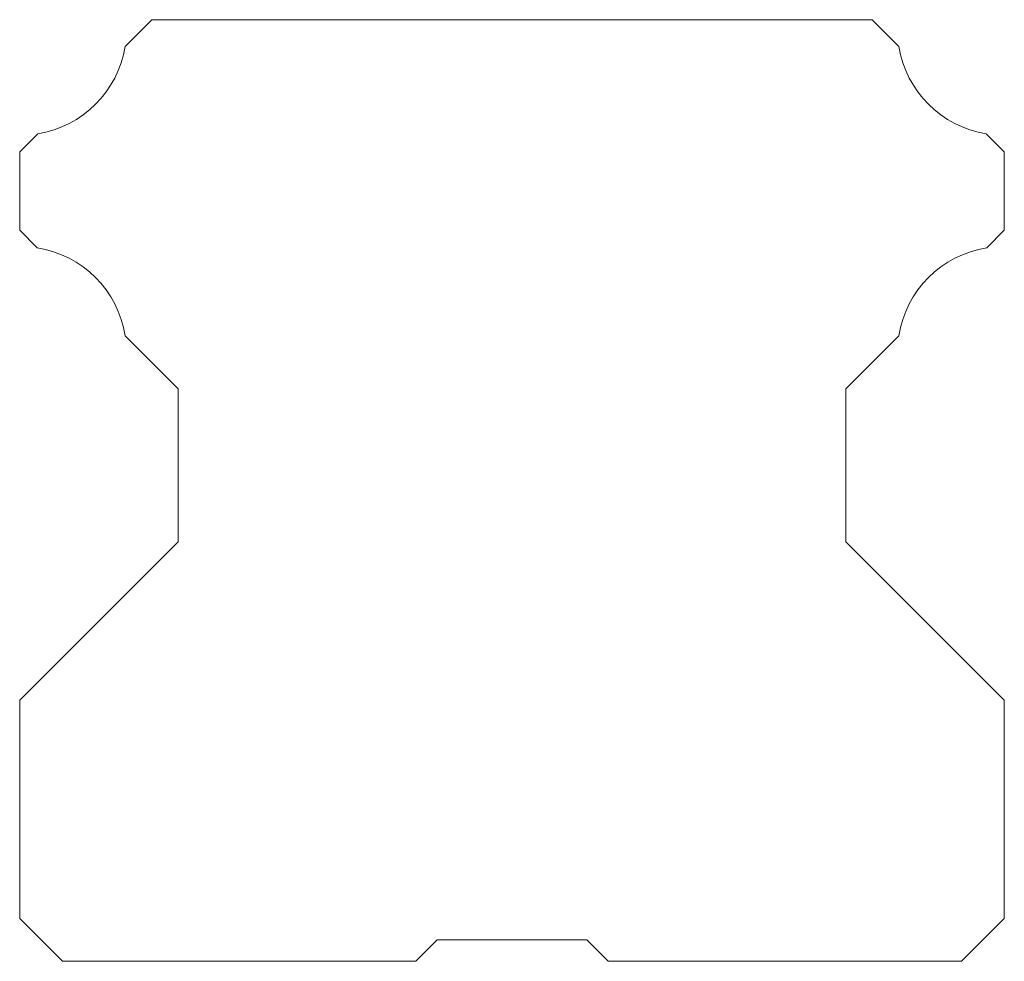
# Model space of a CAD drawing. Header units: millimetres. Extents: x -11.5 to 11.5, y 0 to 22.
import ezdxf

# ---------------------------------------------------------------- set-up
doc = ezdxf.new("R2010")
doc.units = ezdxf.units.MM

msp = doc.modelspace()

# ---------------------------------------------------------------- linework, layer by layer
at = {"color": 7, "linetype": 'Continuous', "lineweight": 15}
for p, q in [((-9.036, 21.375), (-8.41, 22)), ((-8.41, 22), (8.41, 22)), ((8.41, 22), (9.036, 21.375)), ((-11.5, 18.91), (-11.079, 19.331)), ((11.079, 19.331), (11.5, 18.91)), ((-11.5, 18.91), (-11.5, 17.079)), ((11.5, 17.079), (11.5, 18.91)), ((-11.092, 16.671), (-11.5, 17.079)), ((11.5, 17.079), (11.092, 16.671)), ((-9.034, 14.613), (-7.8, 13.379)), ((7.8, 13.379), (9.034, 14.613)), ((-7.8, 13.379), (-7.8, 9.8)), ((7.8, 9.8), (7.8, 13.379)), ((-7.8, 9.8), (-11.5, 6.1)), ((11.5, 6.1), (7.8, 9.8)), ((-11.5, 6.1), (-11.5, 1)), ((11.5, 1), (11.5, 6.1)), ((-10.5, 0), (-11.5, 1)), ((11.5, 1), (10.5, 0)), ((-1.75, 0.5), (-2.25, 0)), ((-1.75, 0.5), (1.75, 0.5)), ((2.25, 0), (1.75, 0.5)), ((-10.5, 0), (-2.25, 0)), ((2.25, 0), (10.5, 0))]:
    msp.add_line(p, q, dxfattribs=at)
for centre, start, end in [((-11.483, 21.778), 279.3573, 350.6427), ((11.483, 21.778), 189.3573, 260.6427), ((-11.483, 14.222), 9.0729, 80.9271), ((11.483, 14.222), 99.0729, 170.9271)]:
    msp.add_arc(centre, 2.48, start, end, dxfattribs=at)

doc.saveas('drawing.dxf')
